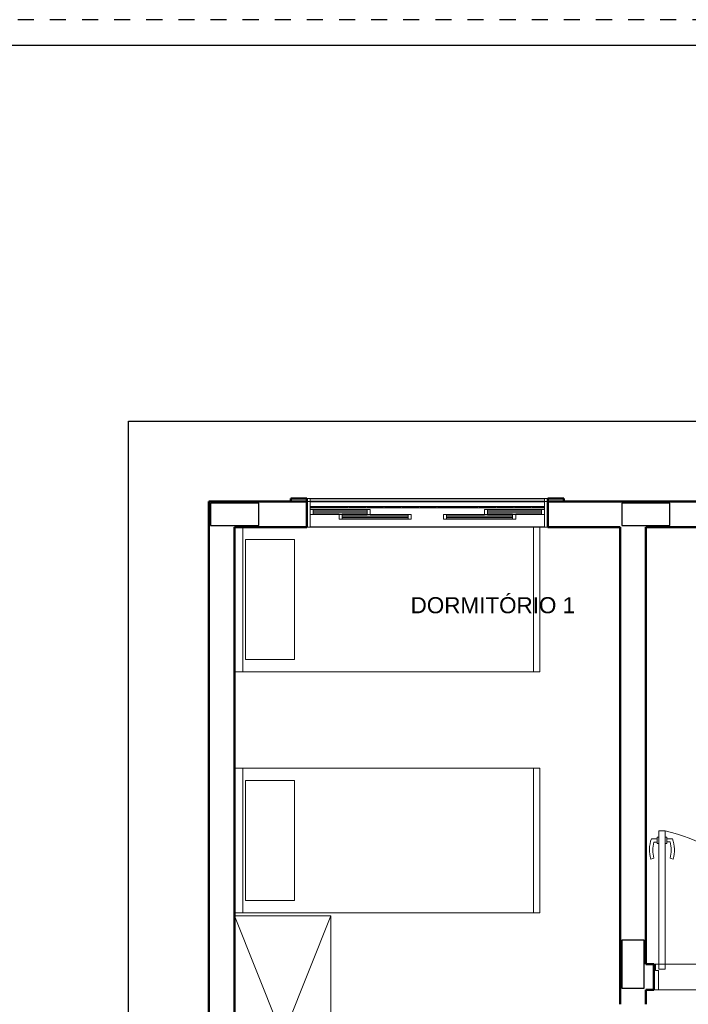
# Model space of a CAD drawing. Extents: x -98 to 248, y -55 to 13.
# Tile 35 of 117: x 63.39 to 67.55, y -26.6 to -20.47. Entities that reach past the tile are written whole.
import ezdxf

# ---------------------------------------------------------------- set-up
doc = ezdxf.new("R2010")
doc.units = 0
doc.header["$LTSCALE"] = 0.01
doc.linetypes.add('Traço ponto', pattern=[0.015875, 0.00635, -0.004763, 0, -0.004763])
doc.layers.add('A-DOOR', color=7, linetype='Continuous', lineweight=5)
doc.layers.add('I-FURN', color=7, linetype='Continuous', lineweight=5)
doc.layers.add('ALVENARIA', color=253, linetype='Continuous')
doc.styles.add('Arial', font='arial.ttf', dxfattribs={"height": 0.1})

# ---------------------------------------------------------------- blocks, each defined once
blk = doc.blocks.new('PORTA DE ABRIR VENEZIANA_ 100_ AÇO GALVANIZADO COM PINTURA BRANCA E FECHADURA TIPO ALAVANCA - Porta Veneziana Branca 85x210-2418157-PTS_ ELETRICOS')
at = {"layer": 'A-DOOR', "color": 9, "true_color": 0xc0c0c0}
for p, q in [((-0.45, -0.08), (-0.45, 0.08)), ((-0.45, 0.08), (0.45, 0.08)), ((0.45, 0.08), (0.45, -0.08)), ((-0.45, -0.08), (0.45, -0.08))]:
    blk.add_line(p, q, dxfattribs=at)
at = {"layer": 'A-DOOR', "color": 9, "lineweight": 15, "true_color": 0xc0c0c0}
for p, q in [((-0.42, 0.08), (-0.42, -0.035)), ((0.42, 0.08), (0.42, -0.0407)), ((0.45, 0.08), (0.42, 0.08)), ((0.45, -0.08), (0.45, 0.08)), ((-0.44, -0.035), (-0.44, -0.08)), ((-0.42, -0.035), (-0.44, -0.035)), ((0.3789, -0.0497), (0.3789, -0.9104)), ((0.4189, -0.0497), (0.3789, -0.0497)), ((0.4189, -0.9104), (0.4189, -0.0497)), ((0.42, -0.0407), (0.44, -0.0407)), ((0.44, -0.0407), (0.44, -0.08)), ((0.44, -0.08), (0.45, -0.08)), ((0.3489, -0.7405), (0.3294, -0.7337)), ((0.45, -0.7405), (0.4695, -0.7337)), ((0.3689, -0.8405), (0.3489, -0.8405)), ((0.3689, -0.8305), (0.3789, -0.8305)), ((0.3689, -0.8705), (0.3689, -0.8305)), ((0.4289, -0.8304), (0.4189, -0.8304)), ((0.4289, -0.8704), (0.4289, -0.8304)), ((0.4289, -0.8404), (0.45, -0.8404)), ((0.3689, -0.8605), (0.3336, -0.8605)), ((0.3789, -0.8705), (0.3689, -0.8705)), ((0.3789, -0.9104), (0.4189, -0.9104)), ((0.4189, -0.9104), (0.3989, -0.9104)), ((0.4189, -0.8704), (0.4189, -0.9104)), ((0.4189, -0.8704), (0.4289, -0.8704)), ((0.4289, -0.8604), (0.4653, -0.8604))]:
    blk.add_line(p, q, dxfattribs=at)
at = {"layer": 'A-DOOR', "color": 9, "true_color": 0xc0c0c0}
blk.add_arc((0.629, 0.1553), 1.0946, 192.41292, 256.79141, dxfattribs=at)
at = {"layer": 'A-DOOR', "color": 9, "lineweight": 15, "true_color": 0xc0c0c0}
for centre, radius, start, end in [((0.5319, -0.7905), 0.2103, 164.32857, 199.43863), ((0.267, -0.7904), 0.2103, 340.5821, 15.64534), ((0.5319, -0.7905), 0.1898, 164.72225, 195.27775), ((0.267, -0.7904), 0.1897, 344.74575, 15.25425)]:
    blk.add_arc(centre, radius, start, end, dxfattribs=at)
blk = doc.blocks.new('Cama-Shaker - 90 x 190 mm - Solteiro 2-2257889-PTS_ ELETRICOS')
at = {"layer": 'I-FURN', "color": 9, "true_color": 0xc0c0c0}
for p, q in [((-0.4688, -1.9), (-0.4688, 0)), ((0.431, -0.052), (-0.4688, -0.052)), ((-0.3929, -0.3732), (-0.3929, -0.0684)), ((-0.3929, -0.0684), (0.3547, -0.0684)), ((0.3547, -0.0684), (0.3547, -0.3732)), ((0.3547, -0.3732), (-0.3929, -0.3732)), ((0.431, -1.8619), (-0.4688, -1.8619)), ((0.431, -1.9), (-0.4688, -1.9))]:
    blk.add_line(p, q, dxfattribs=at)
blk = doc.blocks.new('Cama-Shaker - 90 x 190 mm - Solteiro 2-V6-PTS_ ELETRICOS')
at = {"layer": 'I-FURN', "color": 9, "true_color": 0xc0c0c0}
for p, q in [((-0.4688, -1.9), (-0.4688, 0)), ((0.431, 0), (0.431, -1.9)), ((0.431, -0.052), (-0.4688, -0.052)), ((-0.3929, -0.3732), (-0.3929, -0.0684)), ((-0.3929, -0.0684), (0.3547, -0.0684)), ((0.3547, -0.0684), (0.3547, -0.3732)), ((0.3547, -0.3732), (-0.3929, -0.3732)), ((0.431, -1.8619), (-0.4688, -1.8619)), ((0.431, -1.9), (-0.4688, -1.9))]:
    blk.add_line(p, q, dxfattribs=at)
blk = doc.blocks.new('Armário - Closet - Porta com armação dupla 1 - Armário - Closet - Porta com armação dupla 1-2259789-PTS_ ELETRICOS')
at = {"layer": 'I-FURN', "color": 9, "true_color": 0xc0c0c0}
for p, q in [((0.75, 0), (-0.75, 0.6)), ((-0.75, 0), (0.75, 0.6)), ((-0.75, 0.6), (0.75, 0.6)), ((-0.75, 0.6), (-0.75, 0.582)), ((-0.75, 0.582), (-0.75, 0)), ((0.7375, 0.6), (-0.7375, 0.6)), ((0.75, 0.582), (0.75, 0.6)), ((0.75, 0), (0.75, 0.582)), ((-0.75, 0), (0.75, 0))]:
    blk.add_line(p, q, dxfattribs=at)
blk = doc.blocks.new('BASE 1')
at = {"layer": 'ALVENARIA', "linetype": 'Traço ponto'}
blk.add_line((20.02, 0), (0, 0), dxfattribs=at)
at = {"layer": 'ALVENARIA'}
for p, q in [((20, -0.16), (0.16, -0.16)), ((5.8099, -6.58), (5.8099, -2.5)), ((5.8099, -2.5), (13.85, -2.5)), ((6.94, -2.98), (8.4, -2.98)), ((8.4, -3), (6.94, -3)), ((6.94, -3), (8.4, -3)), ((6.94, -3.03), (7.175, -3.03)), ((7.175, -3.04), (6.94, -3.04)), ((6.96, -3.05), (7.295, -3.05)), ((7.185, -3.03), (7.285, -3.03)), ((7.285, -3.04), (7.185, -3.04)), ((7.295, -3.03), (7.395, -3.03)), ((7.395, -3.04), (7.295, -3.04)), ((7.405, -3.03), (7.505, -3.03)), ((7.505, -3.04), (7.405, -3.04)), ((7.515, -3.03), (7.615, -3.03)), ((7.615, -3.04), (7.515, -3.04)), ((7.625, -3.03), (7.725, -3.03)), ((7.725, -3.04), (7.625, -3.04)), ((7.735, -3.03), (7.985, -3.03)), ((7.985, -3.04), (7.735, -3.04)), ((7.995, -3.03), (8.095, -3.03)), ((8.095, -3.04), (7.995, -3.04)), ((8.045, -3.05), (8.38, -3.05)), ((8.105, -3.03), (8.205, -3.03)), ((8.205, -3.04), (8.105, -3.04)), ((8.215, -3.03), (8.315, -3.03)), ((8.315, -3.04), (8.215, -3.04)), ((8.325, -3.03), (8.4, -3.03)), ((8.4, -3.04), (8.325, -3.04)), ((7.12, -3.08), (6.96, -3.08)), ((7.14, -3.08), (7.295, -3.08)), ((7.295, -3.08), (7.14, -3.08)), ((7.55, -3.11), (7.14, -3.11)), ((7.315, -3.08), (7.55, -3.08)), ((7.79, -3.08), (8.025, -3.08)), ((8.2, -3.11), (7.79, -3.11)), ((8.045, -3.08), (8.2, -3.08)), ((8.2, -3.08), (8.045, -3.08)), ((8.38, -3.08), (8.22, -3.08)), ((8.4, -3.16), (6.94, -3.16))]:
    blk.add_line(p, q, dxfattribs=at)
at = {"layer": 'ALVENARIA', "lineweight": 50}
for p, q in [((6.3099, -3), (6.3099, -7.08)), ((6.92, -3), (6.3099, -3)), ((6.92, -2.98), (6.82, -2.98)), ((6.82, -2.98), (6.82, -3)), ((6.82, -3), (6.92, -3)), ((6.92, -3), (6.92, -2.98)), ((6.92, -3.16), (6.92, -3)), ((8.52, -2.98), (8.42, -2.98)), ((8.42, -2.98), (8.42, -3)), ((11.2399, -3), (8.42, -3)), ((8.42, -3), (8.42, -3.16)), ((8.42, -3), (8.52, -3)), ((8.52, -3), (8.52, -2.98)), ((6.4699, -5.58), (6.4699, -3.16)), ((6.4699, -3.16), (6.92, -3.16)), ((8.42, -3.16), (8.87, -3.16)), ((8.87, -3.16), (8.87, -6.13)), ((9.03, -5.88), (9.03, -3.16)), ((9.03, -3.16), (9.43, -3.16)), ((6.4699, -5.535), (6.4699, -7.08)), ((9.08, -5.88), (9.03, -5.88)), ((9.08, -5.88), (9.08, -6.04)), ((9.03, -6.04), (9.08, -6.04)), ((9.03, -6.13), (9.03, -6.04))]:
    blk.add_line(p, q, dxfattribs=at)
at = {"layer": 'ALVENARIA', "lineweight": 15}
for p, q in [((6.94, -2.98), (6.92, -2.98)), ((6.92, -3), (6.94, -3)), ((6.94, -3), (6.92, -3)), ((6.94, -3), (6.94, -2.98)), ((6.94, -3.16), (6.94, -3)), ((8.42, -2.98), (8.4, -2.98)), ((8.4, -2.98), (8.4, -3)), ((8.4, -3), (8.42, -3)), ((8.42, -3), (8.4, -3)), ((8.4, -3), (8.4, -3.16)), ((6.96, -3.05), (6.94, -3.05)), ((6.94, -3.05), (6.94, -3.08)), ((6.96, -3.08), (6.96, -3.05)), ((7.295, -3.06), (6.96, -3.06)), ((6.96, -3.06), (6.96, -3.07)), ((7.185, -3.03), (7.175, -3.03)), ((7.175, -3.03), (7.175, -3.04)), ((7.175, -3.04), (7.185, -3.04)), ((7.185, -3.04), (7.185, -3.03)), ((7.295, -3.03), (7.285, -3.03)), ((7.285, -3.03), (7.285, -3.04)), ((7.285, -3.04), (7.295, -3.04)), ((7.295, -3.04), (7.295, -3.03)), ((7.315, -3.05), (7.295, -3.05)), ((7.295, -3.05), (7.295, -3.08)), ((7.295, -3.07), (7.295, -3.06)), ((7.315, -3.08), (7.315, -3.05)), ((7.405, -3.03), (7.395, -3.03)), ((7.395, -3.03), (7.395, -3.04)), ((7.395, -3.04), (7.405, -3.04)), ((7.405, -3.04), (7.405, -3.03)), ((7.515, -3.03), (7.505, -3.03)), ((7.505, -3.03), (7.505, -3.04)), ((7.505, -3.04), (7.515, -3.04)), ((7.515, -3.04), (7.515, -3.03)), ((7.625, -3.03), (7.615, -3.03)), ((7.615, -3.03), (7.615, -3.04)), ((7.615, -3.04), (7.625, -3.04)), ((7.625, -3.04), (7.625, -3.03)), ((7.735, -3.03), (7.725, -3.03)), ((7.725, -3.03), (7.725, -3.04)), ((7.725, -3.04), (7.735, -3.04)), ((7.735, -3.04), (7.735, -3.03)), ((7.995, -3.03), (7.985, -3.03)), ((7.985, -3.03), (7.985, -3.04)), ((7.985, -3.04), (7.995, -3.04)), ((7.995, -3.04), (7.995, -3.03)), ((8.045, -3.05), (8.025, -3.05)), ((8.025, -3.05), (8.025, -3.08)), ((8.045, -3.08), (8.045, -3.05)), ((8.38, -3.06), (8.045, -3.06)), ((8.045, -3.06), (8.045, -3.07)), ((8.105, -3.03), (8.095, -3.03)), ((8.095, -3.03), (8.095, -3.04)), ((8.095, -3.04), (8.105, -3.04)), ((8.105, -3.04), (8.105, -3.03)), ((8.215, -3.03), (8.205, -3.03)), ((8.205, -3.03), (8.205, -3.04)), ((8.205, -3.04), (8.215, -3.04)), ((8.215, -3.04), (8.215, -3.03)), ((8.325, -3.03), (8.315, -3.03)), ((8.315, -3.03), (8.315, -3.04)), ((8.315, -3.04), (8.325, -3.04)), ((8.325, -3.04), (8.325, -3.03)), ((8.4, -3.05), (8.38, -3.05)), ((8.38, -3.05), (8.38, -3.08)), ((8.38, -3.07), (8.38, -3.06)), ((8.4, -3.08), (8.4, -3.05)), ((6.94, -3.08), (6.96, -3.08)), ((6.96, -3.07), (7.295, -3.07)), ((7.14, -3.08), (7.12, -3.08)), ((7.12, -3.08), (7.12, -3.11)), ((7.12, -3.11), (7.14, -3.11)), ((7.14, -3.11), (7.14, -3.08)), ((7.55, -3.09), (7.14, -3.09)), ((7.14, -3.09), (7.14, -3.1)), ((7.14, -3.1), (7.55, -3.1)), ((7.295, -3.08), (7.315, -3.08)), ((7.57, -3.08), (7.55, -3.08)), ((7.55, -3.08), (7.55, -3.11)), ((7.55, -3.1), (7.55, -3.09)), ((7.55, -3.11), (7.57, -3.11)), ((7.57, -3.11), (7.57, -3.08)), ((7.79, -3.08), (7.77, -3.08)), ((7.77, -3.08), (7.77, -3.11)), ((7.77, -3.11), (7.79, -3.11)), ((7.79, -3.11), (7.79, -3.08)), ((8.2, -3.09), (7.79, -3.09)), ((7.79, -3.09), (7.79, -3.1)), ((7.79, -3.1), (8.2, -3.1)), ((8.025, -3.08), (8.045, -3.08)), ((8.045, -3.07), (8.38, -3.07)), ((8.22, -3.08), (8.2, -3.08)), ((8.2, -3.08), (8.2, -3.11)), ((8.2, -3.1), (8.2, -3.09)), ((8.2, -3.11), (8.22, -3.11)), ((8.22, -3.11), (8.22, -3.08)), ((8.38, -3.08), (8.4, -3.08)), ((6.92, -3.16), (6.94, -3.16)), ((8.4, -3.16), (8.42, -3.16))]:
    blk.add_line(p, q, dxfattribs=at)
at = {"layer": 'ALVENARIA', "lineweight": 25}
for p, q in [((6.6199, -3.01), (6.3199, -3.01)), ((6.3199, -3.01), (6.3199, -3.15)), ((6.6199, -3.15), (6.6199, -3.01)), ((8.8799, -3.0099), (8.8799, -3.1499)), ((9.1799, -3.0099), (8.8799, -3.0099)), ((9.1799, -3.1499), (9.1799, -3.0099)), ((6.3199, -3.15), (6.6199, -3.15)), ((8.8799, -3.1499), (9.1799, -3.1499)), ((8.8799, -5.7299), (8.8799, -6.0299)), ((9.0199, -5.7299), (8.8799, -5.7299)), ((9.0199, -6.0299), (9.0199, -5.7299)), ((8.8799, -6.0299), (9.0199, -6.0299))]:
    blk.add_line(p, q, dxfattribs=at)
at = {"layer": 'ALVENARIA'}
for name, p, rotation in [('Cama-Shaker - 90 x 190 mm - Solteiro 2-2257889-PTS_ ELETRICOS', (6.4699, -3.5909), 89.99999999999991), ('Cama-Shaker - 90 x 190 mm - Solteiro 2-V6-PTS_ ELETRICOS', (6.4699, -5.0909), 89.9999999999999), ('PORTA DE ABRIR VENEZIANA_ 100_ AÇO GALVANIZADO COM PINTURA BRANCA E FECHADURA TIPO ALAVANCA - Porta Veneziana Branca 85x210-2418157-PTS_ ELETRICOS', (9.53, -5.96), 180), ('Armário - Closet - Porta com armação dupla 1 - Armário - Closet - Porta com armação dupla 1-2259789-PTS_ ELETRICOS', (6.4699, -6.33), 270.0000000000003)]:
    blk.add_blockref(name, p, dxfattribs=dict(at, rotation=rotation))
at = {"layer": 'ALVENARIA', "insert": (7.5657, -3.5953), "char_height": 0.1, "width": 1.254641, "attachment_point": 1, "style": 'Arial'}
blk.add_mtext('DORMITÓRIO 1', dxfattribs=at)

msp = doc.modelspace()

# ---------------------------------------------------------------- block references
msp.add_blockref('BASE 1', (58.2596, -20.4723))

doc.saveas('drawing.dxf')
